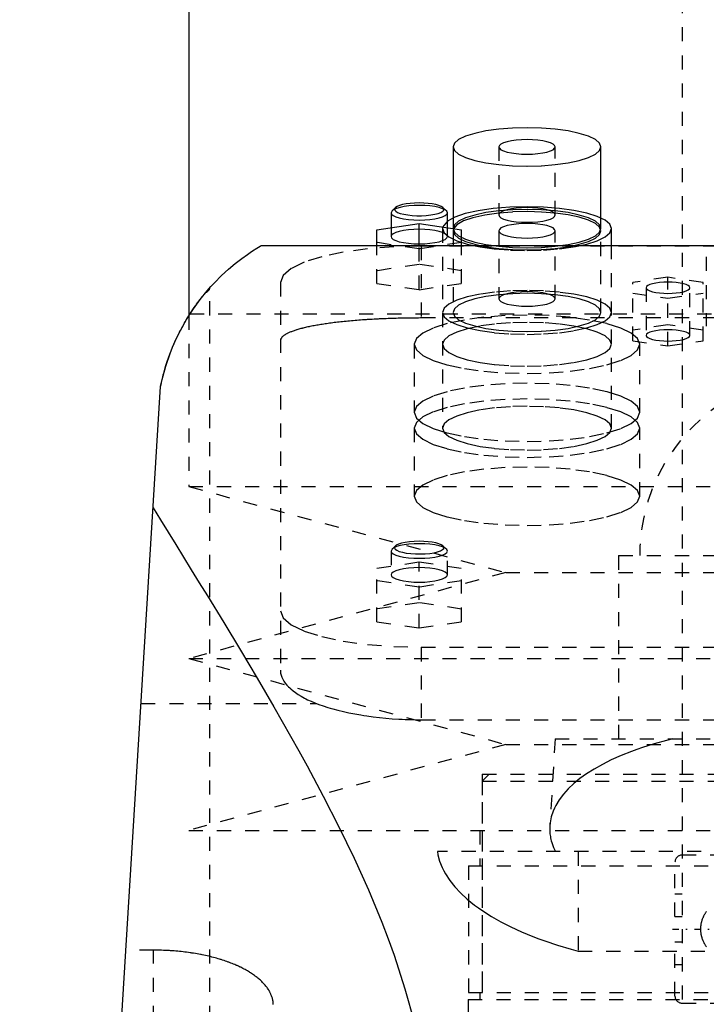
# Model space of a CAD drawing. Extents: x -90 to 90, y -1 to 976.
# Tile 9 of 11: x -57 to -8, y 573 to 643. Entities that reach past the tile are written whole.
import ezdxf

# ---------------------------------------------------------------- set-up
doc = ezdxf.new("R2010")
doc.units = 0
doc.linetypes.add('CENTER', pattern=[1.5, 0.45, -0.5, 0.05, -0.5])
doc.linetypes.add('DASHED', pattern=[2, 1, -1])
for name, color, linetype in [('AM_0', 7, 'CONTINUOUS'), ('AM_3', 7, 'DASHED'), ('AM_7', 7, 'CENTER')]:
    doc.layers.add(name, color=color, linetype=linetype)

msp = doc.modelspace()

# ---------------------------------------------------------------- linework, layer by layer
at = {"layer": 'AM_0', "color": 7, "linetype": 'CONTINUOUS'}
for p, q in [((-45, 751.5), (-45, 621.52)), ((-26.25, 633.506), (-26.25, 628.462)), ((-15.75, 628.462), (-15.75, 633.506)), ((-30.577, 628.974), (-30.65, 628.835)), ((-30.65, 628.835), (-30.65, 627.765)), ((-30.336, 629.198), (-30.577, 628.974)), ((-26.723, 628.974), (-26.964, 629.198)), ((-26.65, 627.765), (-26.65, 628.835)), ((-31.65, 627.616), (-28.65, 628.064)), ((-31.65, 626.5), (-31.65, 627.616)), ((-28.65, 628.064), (-25.65, 627.616)), ((-28.65, 626.5), (-28.65, 628.064)), ((-25.65, 626.5), (-25.65, 627.616)), ((-15, 626.5), (-15, 627.71)), ((-39.86, 626.5), (39.86, 626.5)), ((-57, 453.55), (-47, 616.5))]:
    msp.add_line(p, q, dxfattribs=at)
for points in [[(-21, 634.865), (-22.024, 634.839), (-23.009, 634.761), (-23.917, 634.636), (-24.712, 634.467), (-25.365, 634.261), (-25.85, 634.026), (-26.149, 633.771), (-26.25, 633.506)], [(-15.75, 633.506), (-15.851, 633.771), (-16.15, 634.026), (-16.635, 634.261), (-17.288, 634.467), (-18.083, 634.636), (-18.991, 634.761), (-19.976, 634.839), (-21, 634.865)], [(-28.65, 629.529), (-28.973, 629.522), (-29.285, 629.498), (-29.575, 629.461), (-29.833, 629.41), (-30.051, 629.348), (-30.22, 629.276), (-30.336, 629.198)], [(-26.964, 629.198), (-27.08, 629.276), (-27.249, 629.348), (-27.467, 629.41), (-27.725, 629.461), (-28.015, 629.498), (-28.327, 629.522), (-28.65, 629.529)], [(-28.65, 629.353), (-29.019, 629.344), (-29.376, 629.317), (-29.707, 629.274), (-30.002, 629.216), (-30.251, 629.145), (-30.445, 629.063), (-30.577, 628.974)], [(-26.65, 628.835), (-26.688, 628.936), (-26.802, 629.033), (-26.987, 629.122), (-27.236, 629.201), (-27.539, 629.265), (-27.885, 629.313), (-28.26, 629.343), (-28.65, 629.353)], [(-21, 629.263), (-22.221, 629.231), (-23.391, 629.135), (-24.461, 628.979), (-25.386, 628.77), (-26.127, 628.517), (-26.654, 628.23)], [(-15, 627.71), (-15.115, 628.013), (-15.457, 628.305), (-16.011, 628.573), (-16.757, 628.809), (-17.667, 629.002), (-18.704, 629.145), (-19.829, 629.234), (-21, 629.263)]]:
    msp.add_lwpolyline(points, dxfattribs=at)
for points in [[(-47, 616.5, 0), (-46.892, 616.993, 0), (-46.634, 617.947, 0), (-46.323, 618.857, 0), (-46.149, 619.294, 0), (-45.965, 619.72, 0), (-45.566, 620.536, 0), (-45.133, 621.304, 0), (-44.671, 622.021, 0), (-44.188, 622.688, 0), (-43.689, 623.302, 0), (-43.436, 623.59, 0), (-43.183, 623.865, 0), (-42.676, 624.374, 0), (-42.178, 624.831, 0), (-41.698, 625.234, 0), (-41.246, 625.584, 0), (-40.832, 625.881, 0), (-40.644, 626.009, 0), (-40.47, 626.124, 0), (-40.169, 626.314, 0), (-39.943, 626.451, 0), (-39.86, 626.5, 0)], [(-45.303, 621.016, 0), (-45.256, 621.096, 0), (-45.163, 621.254, 0), (-45.07, 621.407, 0), (-45.024, 621.482, 0), (-44.977, 621.556, 0), (-44.885, 621.7, 0), (-44.794, 621.839, 0), (-44.704, 621.973, 0), (-44.616, 622.102, 0), (-44.529, 622.226, 0), (-44.486, 622.286, 0), (-44.444, 622.344, 0), (-44.361, 622.458, 0), (-44.28, 622.567, 0), (-44.2, 622.672, 0), (-44.122, 622.772, 0), (-44.047, 622.868, 0), (-44.011, 622.913, 0), (-43.975, 622.958, 0), (-43.907, 623.042, 0), (-43.843, 623.12, 0), (-43.813, 623.156, 0)], [(-47.528, 607.894, 0), (-47.006, 607.043, 0), (-45.931, 605.298, 0), (-44.821, 603.499, 0), (-44.254, 602.579, 0), (-43.681, 601.647, 0), (-42.519, 599.747, 0), (-41.34, 597.8, 0), (-40.152, 595.808, 0), (-38.962, 593.775, 0), (-37.778, 591.703, 0), (-37.191, 590.652, 0), (-36.609, 589.592, 0), (-35.462, 587.444, 0), (-34.348, 585.259, 0), (-33.277, 583.038, 0), (-32.26, 580.78, 0), (-31.309, 578.484, 0), (-30.863, 577.322, 0), (-30.438, 576.149, 0), (-29.661, 573.773, 0), (-28.993, 571.353, 0), (-28.705, 570.125, 0)]]:
    msp.add_polyline3d(points, dxfattribs=at)
at = {"layer": 'AM_3', "color": 6, "linetype": 'DASHED'}
for p, q in [((-10, 930), (-10, 306)), ((-23, 633.506), (-23, 628.676)), ((-19, 628.676), (-19, 633.506)), ((-26.654, 628.23), (-26.987, 627.814)), ((-26.25, 628.462), (-26.25, 627.71)), ((-15.75, 627.71), (-15.75, 628.462)), ((-30.65, 627.765), (-30.65, 627.145)), ((-26.987, 627.814), (-27, 627.71)), ((-27, 627.71), (-27, 613.547)), ((-26.65, 627.145), (-26.65, 627.765)), ((-26.219, 627.7), (-26.25, 627.553)), ((-26.25, 627.553), (-26.25, 621.758)), ((-23, 627.553), (-23, 622.724)), ((-19, 622.724), (-19, 627.553)), ((-15.75, 621.758), (-15.75, 627.553)), ((-28.65, 626.271), (-31.65, 626.719)), ((-25.65, 626.719), (-28.65, 626.271)), ((-31.65, 623.822), (-31.65, 626.5)), ((-28.65, 623.374), (-28.65, 626.5)), ((-28.5, 626.47), (-28.5, 621.365)), ((28.5, 626.47), (-28.5, 626.47)), ((-25.65, 623.822), (-25.65, 626.5)), ((-15, 613.547), (-15, 626.5)), ((-8.28, 625.702), (-8.28, 620.776)), ((-28.65, 625.167), (-31.65, 624.718)), ((-25.65, 624.718), (-28.65, 625.167)), ((-11, 624.257), (-13.5, 623.883)), ((-11, 619.382), (-11, 624.257)), ((-8.5, 623.883), (-11, 624.257)), ((-43.5, 453.55), (-43.5, 623.519)), ((-38.5, 623.882), (-38.5, 596.365)), ((-31.65, 623.822), (-28.65, 623.374)), ((-28.65, 623.374), (-25.65, 623.822)), ((-13.5, 619.755), (-13.5, 623.883)), ((-12.55, 623.51), (-12.55, 620.129)), ((-9.45, 620.129), (-9.45, 623.51)), ((-8.5, 619.755), (-8.5, 623.883)), ((-13.5, 623.136), (-11, 622.763)), ((-11, 622.763), (-8.5, 623.136)), ((-45, 621.52), (-45, 609.4)), ((-44.917, 621.65), (44.917, 621.65)), ((28.5, 621.365), (-28.5, 621.365)), ((-11, 620.876), (-13.5, 620.503)), ((-8.5, 620.503), (-11, 620.876)), ((-13.5, 619.755), (-11, 619.382)), ((-11, 619.382), (-8.5, 619.755)), ((-29, 619.5), (-29, 614.671)), ((-13, 614.671), (-13, 619.5)), ((-29, 613.547), (-29, 608.718)), ((-13, 608.718), (-13, 613.547)), ((-45, 609.4), (-22.5, 603.3)), ((-45, 609.4), (45, 609.4)), ((-30.336, 605.192), (-30.577, 604.968)), ((-26.723, 604.968), (-26.964, 605.192)), ((-30.577, 604.968), (-30.65, 604.829)), ((-30.65, 604.829), (-30.65, 603.139)), ((-26.65, 603.139), (-26.65, 604.829)), ((-14.5, 604.5), (-14.5, 591.5)), ((-14.5, 604.5), (14.5, 604.5)), ((-31.65, 603.61), (-28.65, 604.059)), ((-28.65, 604.059), (-25.65, 603.61)), ((-28.65, 599.368), (-28.65, 604.059)), ((-22.5, 603.3), (-45, 597.2)), ((-31.65, 599.816), (-31.65, 603.61)), ((-25.65, 599.816), (-25.65, 603.61)), ((-22.5, 603.3), (22.5, 603.3)), ((-28.65, 602.266), (-31.65, 602.714)), ((-25.65, 602.714), (-28.65, 602.266)), ((-28.65, 601.161), (-31.65, 600.713)), ((-25.65, 600.713), (-28.65, 601.161)), ((-31.65, 599.816), (-28.65, 599.368)), ((-28.65, 599.368), (-25.65, 599.816)), ((-28.5, 598), (-28.5, 592.859)), ((-28.5, 598), (28.5, 598)), ((-45, 597.2), (-22.5, 591.1)), ((-45, 597.2), (45, 597.2)), ((-48.381, 594), (-35.934, 594)), ((-28.5, 592.859), (28.5, 592.859)), ((-22.5, 591.1), (-45, 585)), ((-22.5, 591.1), (22.5, 591.1)), ((-19, 591.5), (-19.386, 585.33)), ((-19, 591.5), (19, 591.5)), ((-24.175, 589), (-24.175, 573)), ((-24.175, 589), (24.175, 589)), ((-23.675, 589), (-24.175, 588.5)), ((-24.175, 588.5), (-24.175, 573)), ((-24.175, 588.5), (24.175, 588.5)), ((-45, 585), (45, 585)), ((-24.35, 585), (-24.35, 582.5)), ((27.357, 583.5), (-27.357, 583.5)), ((-17.375, 583.5), (-17.375, 576.439)), ((-10.5, 578.9), (-10.5, 582.75)), ((-7, 583.25), (-10, 583.25)), ((-25.15, 582.5), (-25.15, 573.5)), ((-25.15, 582.5), (25.15, 582.5)), ((-10.5, 580.5), (-10, 580.5)), ((-10.5, 578.9), (-10, 578.9)), ((-47.5, 576.506), (-49.454, 576.506)), ((-47.5, 453.55), (-47.5, 576.506)), ((-17.375, 576.439), (17.375, 576.439)), ((-10.5, 573.25), (-10.5, 577.1)), ((-10.5, 577.1), (-10, 577.1)), ((-10.5, 575.5), (-10, 575.5)), ((-25.175, 573), (-25.75, 493)), ((-25.175, 573), (25.175, 573)), ((-25.15, 573.5), (25.15, 573.5)), ((-24.35, 573.5), (-24.35, 573)), ((-10, 572.75), (-7, 572.75))]:
    msp.add_line(p, q, dxfattribs=at)
for points in [[(-19, 633.506), (-19.038, 633.607), (-19.152, 633.704), (-19.337, 633.794), (-19.586, 633.872), (-19.889, 633.936), (-20.235, 633.984), (-20.61, 634.014), (-21, 634.024), (-21.39, 634.014), (-21.765, 633.984), (-22.111, 633.936), (-22.414, 633.872), (-22.663, 633.794), (-22.848, 633.704), (-22.962, 633.607), (-23, 633.506)], [(-26.25, 633.506), (-26.149, 633.241), (-25.85, 632.986), (-25.365, 632.751), (-24.712, 632.545), (-23.917, 632.376), (-23.009, 632.251), (-22.024, 632.173), (-21, 632.147), (-19.976, 632.173), (-18.991, 632.251), (-18.083, 632.376), (-17.288, 632.545), (-16.635, 632.751), (-16.15, 632.986), (-15.851, 633.241), (-15.75, 633.506)], [(-23, 633.506), (-22.962, 633.405), (-22.848, 633.308), (-22.663, 633.218), (-22.414, 633.14), (-22.111, 633.076), (-21.765, 633.028), (-21.39, 632.998), (-21, 632.988), (-20.61, 632.998), (-20.235, 633.028), (-19.889, 633.076), (-19.586, 633.14), (-19.337, 633.218), (-19.152, 633.308), (-19.038, 633.405), (-19, 633.506)], [(-30.65, 628.835), (-30.612, 628.734), (-30.498, 628.637), (-30.313, 628.547), (-30.064, 628.469), (-29.761, 628.404), (-29.415, 628.357), (-29.04, 628.327), (-28.65, 628.317), (-28.26, 628.327), (-27.885, 628.357), (-27.539, 628.404), (-27.236, 628.469), (-26.987, 628.547), (-26.802, 628.637), (-26.688, 628.734), (-26.65, 628.835)], [(-30.336, 629.198), (-30.395, 629.111), (-30.388, 629.024), (-30.316, 628.938), (-30.182, 628.858), (-29.99, 628.785), (-29.749, 628.724), (-29.465, 628.676), (-29.152, 628.642), (-28.819, 628.626), (-28.481, 628.626), (-28.148, 628.642), (-27.835, 628.676), (-27.551, 628.724), (-27.31, 628.785), (-27.118, 628.858), (-26.984, 628.938), (-26.912, 629.024), (-26.905, 629.111), (-26.964, 629.198)], [(-26.25, 627.71), (-26.149, 627.445), (-25.85, 627.19), (-25.365, 626.956), (-24.712, 626.75), (-23.917, 626.581), (-23.009, 626.455), (-22.024, 626.378), (-21, 626.352), (-19.976, 626.378), (-18.991, 626.455), (-18.083, 626.581), (-17.288, 626.75), (-16.635, 626.956), (-16.15, 627.19), (-15.851, 627.445), (-15.75, 627.71), (-15.851, 627.976), (-16.15, 628.23), (-16.635, 628.465), (-17.288, 628.671), (-18.083, 628.84), (-18.991, 628.966), (-19.976, 629.043), (-21, 629.069)], [(-21, 629.069), (-22.024, 629.043), (-23.009, 628.966), (-23.917, 628.84), (-24.712, 628.671), (-25.365, 628.465), (-25.85, 628.23), (-26.149, 627.976), (-26.25, 627.71)], [(-26.25, 627.553), (-26.149, 627.288), (-25.85, 627.033), (-25.365, 626.798), (-24.712, 626.592), (-23.917, 626.423), (-23.009, 626.298), (-22.024, 626.22), (-21, 626.194), (-19.976, 626.22), (-18.991, 626.298), (-18.083, 626.423), (-17.288, 626.592), (-16.635, 626.798), (-16.15, 627.033), (-15.851, 627.288), (-15.75, 627.553), (-15.851, 627.818), (-16.15, 628.073), (-16.635, 628.308), (-17.288, 628.514), (-18.083, 628.683), (-18.991, 628.809), (-19.976, 628.886), (-21, 628.912)], [(-21, 629.194), (-21.39, 629.184), (-21.765, 629.155), (-22.111, 629.107), (-22.414, 629.042), (-22.663, 628.964), (-22.848, 628.874), (-22.962, 628.777), (-23, 628.676), (-22.962, 628.575), (-22.848, 628.478), (-22.663, 628.389), (-22.414, 628.31), (-22.111, 628.246), (-21.765, 628.198), (-21.39, 628.169), (-21, 628.159), (-20.61, 628.169), (-20.235, 628.198), (-19.889, 628.246), (-19.586, 628.31), (-19.337, 628.389), (-19.152, 628.478), (-19.038, 628.575), (-19, 628.676)], [(-21, 628.912), (-22.019, 628.886), (-23, 628.809)], [(-19, 628.676), (-19.038, 628.777), (-19.152, 628.874), (-19.337, 628.964), (-19.586, 629.042), (-19.889, 629.107), (-20.235, 629.155), (-20.61, 629.184), (-21, 629.194)], [(-23, 628.809), (-23.987, 628.671), (-24.837, 628.481), (-25.511, 628.248), (-25.979, 627.984), (-26.219, 627.7)], [(-28.65, 627.662), (-29.04, 627.652), (-29.415, 627.623), (-29.761, 627.575), (-30.064, 627.511), (-30.313, 627.432), (-30.498, 627.343), (-30.612, 627.246), (-30.65, 627.145), (-30.612, 627.044), (-30.498, 626.946), (-30.313, 626.857), (-30.064, 626.778), (-29.761, 626.714), (-29.415, 626.666), (-29.04, 626.637), (-28.65, 626.627), (-28.26, 626.637), (-27.885, 626.666), (-27.539, 626.714), (-27.236, 626.778), (-26.987, 626.857), (-26.802, 626.946), (-26.688, 627.044), (-26.65, 627.145)], [(-26.65, 627.145), (-26.688, 627.246), (-26.802, 627.343), (-26.987, 627.432), (-27.236, 627.511), (-27.539, 627.575), (-27.885, 627.623), (-28.26, 627.652), (-28.65, 627.662)], [(-27, 627.71), (-26.885, 627.407), (-26.543, 627.116), (-25.989, 626.848), (-25.243, 626.612), (-24.333, 626.419), (-23.296, 626.276), (-22.171, 626.187), (-21, 626.158), (-19.829, 626.187), (-18.704, 626.276), (-17.667, 626.419), (-16.757, 626.612), (-16.011, 626.848), (-15.457, 627.116), (-15.115, 627.407), (-15, 627.71)], [(-21, 628.071), (-21.39, 628.061), (-21.765, 628.031), (-22.111, 627.984), (-22.414, 627.919), (-22.663, 627.841), (-22.848, 627.751), (-22.962, 627.654), (-23, 627.553), (-22.962, 627.452), (-22.848, 627.355), (-22.663, 627.266), (-22.414, 627.187), (-22.111, 627.123), (-21.765, 627.075), (-21.39, 627.045), (-21, 627.036), (-20.61, 627.045), (-20.235, 627.075), (-19.889, 627.123), (-19.586, 627.187), (-19.337, 627.266), (-19.152, 627.355), (-19.038, 627.452), (-19, 627.553)], [(-19, 627.553), (-19.038, 627.654), (-19.152, 627.751), (-19.337, 627.841), (-19.586, 627.919), (-19.889, 627.984), (-20.235, 628.031), (-20.61, 628.061), (-21, 628.071)], [(-28.5, 626.47), (-30.451, 626.42), (-32.327, 626.273), (-34.056, 626.034), (-35.571, 625.712), (-36.815, 625.32), (-37.739, 624.872), (-38.308, 624.387), (-38.5, 623.882)], [(-26.25, 621.758), (-26.149, 621.493), (-25.85, 621.238), (-25.365, 621.003), (-24.712, 620.797), (-23.917, 620.628), (-23.009, 620.502), (-22.024, 620.425), (-21, 620.399), (-19.976, 620.425), (-18.991, 620.502), (-18.083, 620.628), (-17.288, 620.797), (-16.635, 621.003), (-16.15, 621.238), (-15.851, 621.493), (-15.75, 621.758), (-15.851, 622.023), (-16.15, 622.278), (-16.635, 622.513), (-17.288, 622.718), (-18.083, 622.887), (-18.991, 623.013), (-19.976, 623.09), (-21, 623.116)], [(-21, 623.116), (-22.024, 623.09), (-23.009, 623.013), (-23.917, 622.887), (-24.712, 622.718), (-25.365, 622.513), (-25.85, 622.278), (-26.149, 622.023), (-26.25, 621.758)], [(-21, 621.571), (-22.561, 621.531), (-24.061, 621.413), (-25.445, 621.222), (-26.657, 620.964), (-27.652, 620.65), (-28.391, 620.292), (-28.846, 619.904), (-29, 619.5)], [(-13, 619.5), (-13.154, 619.904), (-13.609, 620.292), (-14.348, 620.65), (-15.343, 620.964), (-16.555, 621.222), (-17.939, 621.413), (-19.439, 621.531), (-21, 621.571)], [(-29, 619.5), (-28.846, 619.096), (-28.391, 618.708), (-27.652, 618.35), (-26.657, 618.036), (-25.445, 617.778), (-24.061, 617.587), (-22.561, 617.469), (-21, 617.43), (-19.439, 617.469), (-17.939, 617.587), (-16.555, 617.778), (-15.343, 618.036), (-14.348, 618.35), (-13.609, 618.708), (-13.154, 619.096), (-13, 619.5)], [(-13, 613.547), (-13.154, 613.951), (-13.609, 614.34), (-14.348, 614.698), (-15.343, 615.011), (-16.555, 615.269), (-17.939, 615.46), (-19.439, 615.578), (-21, 615.618), (-22.561, 615.578), (-24.061, 615.46), (-25.445, 615.269), (-26.657, 615.011), (-27.652, 614.698), (-28.391, 614.34), (-28.846, 613.951), (-29, 613.547)], [(-29, 613.547), (-28.846, 613.143), (-28.391, 612.755), (-27.652, 612.397), (-26.657, 612.083), (-25.445, 611.826), (-24.061, 611.634), (-22.561, 611.516), (-21, 611.477), (-19.439, 611.516), (-17.939, 611.634), (-16.555, 611.826), (-15.343, 612.083), (-14.348, 612.397), (-13.609, 612.755), (-13.154, 613.143), (-13, 613.547)], [(-30.65, 604.829), (-30.612, 604.728), (-30.498, 604.631), (-30.313, 604.542), (-30.064, 604.463), (-29.761, 604.399), (-29.415, 604.351), (-29.04, 604.322), (-28.65, 604.312), (-28.26, 604.322), (-27.885, 604.351), (-27.539, 604.399), (-27.236, 604.463), (-26.987, 604.542), (-26.802, 604.631), (-26.688, 604.728), (-26.65, 604.829), (-26.688, 604.93), (-26.802, 605.028), (-26.987, 605.117), (-27.236, 605.195), (-27.539, 605.26), (-27.885, 605.308), (-28.26, 605.337), (-28.65, 605.347)], [(-28.65, 605.347), (-29.019, 605.338), (-29.376, 605.312), (-29.707, 605.269), (-30.002, 605.211), (-30.251, 605.14), (-30.445, 605.058), (-30.577, 604.968)], [(-28.65, 605.524), (-28.997, 605.515), (-29.329, 605.488), (-29.635, 605.445), (-29.902, 605.387), (-30.119, 605.317), (-30.279, 605.237), (-30.373, 605.15), (-30.399, 605.06), (-30.357, 604.971), (-30.246, 604.885), (-30.072, 604.807), (-29.842, 604.739), (-29.565, 604.685), (-29.251, 604.646), (-28.914, 604.623), (-28.566, 604.618), (-28.222, 604.632), (-27.894, 604.662), (-27.597, 604.709), (-27.341, 604.77), (-27.137, 604.843), (-26.993, 604.926), (-26.914, 605.013), (-26.905, 605.103), (-26.964, 605.192)], [(-26.964, 605.192), (-27.08, 605.271), (-27.249, 605.342), (-27.467, 605.405), (-27.725, 605.455), (-28.015, 605.493), (-28.327, 605.516), (-28.65, 605.524)], [(-30.65, 603.139), (-30.612, 603.038), (-30.498, 602.941), (-30.313, 602.851), (-30.064, 602.773), (-29.761, 602.709), (-29.415, 602.661), (-29.04, 602.631), (-28.65, 602.621), (-28.26, 602.631), (-27.885, 602.661), (-27.539, 602.709), (-27.236, 602.773), (-26.987, 602.851), (-26.802, 602.941), (-26.688, 603.038), (-26.65, 603.139), (-26.688, 603.24), (-26.802, 603.337), (-26.987, 603.427), (-27.236, 603.505), (-27.539, 603.569), (-27.885, 603.617), (-28.26, 603.647), (-28.65, 603.657)], [(-28.65, 603.657), (-29.04, 603.647), (-29.415, 603.617), (-29.761, 603.569), (-30.064, 603.505), (-30.313, 603.427), (-30.498, 603.337), (-30.612, 603.24), (-30.65, 603.139)], [(-38.5, 600.588), (-38.308, 600.083), (-37.739, 599.598), (-36.815, 599.15), (-35.571, 598.758), (-34.056, 598.436), (-32.327, 598.197), (-30.451, 598.05), (-28.5, 598)]]:
    msp.add_lwpolyline(points, dxfattribs=at)
for points in [[(-15, 621.758), (-15.115, 622.061), (-15.457, 622.352), (-16.011, 622.62), (-16.757, 622.856), (-17.667, 623.049), (-18.704, 623.192), (-19.829, 623.281), (-21, 623.311), (-22.171, 623.281), (-23.296, 623.192), (-24.333, 623.049), (-25.243, 622.856), (-25.989, 622.62), (-26.543, 622.352), (-26.885, 622.061), (-27, 621.758), (-26.885, 621.455), (-26.543, 621.163), (-25.989, 620.895), (-25.243, 620.66), (-24.333, 620.466), (-23.296, 620.323), (-22.171, 620.235), (-21, 620.205), (-19.829, 620.235), (-18.704, 620.323), (-17.667, 620.466), (-16.757, 620.66), (-16.011, 620.895), (-15.457, 621.163), (-15.115, 621.455)], [(-19, 622.724), (-19.038, 622.825), (-19.152, 622.922), (-19.337, 623.011), (-19.586, 623.09), (-19.889, 623.154), (-20.235, 623.202), (-20.61, 623.231), (-21, 623.241), (-21.39, 623.231), (-21.765, 623.202), (-22.111, 623.154), (-22.414, 623.09), (-22.663, 623.011), (-22.848, 622.922), (-22.962, 622.825), (-23, 622.724), (-22.962, 622.623), (-22.848, 622.525), (-22.663, 622.436), (-22.414, 622.357), (-22.111, 622.293), (-21.765, 622.245), (-21.39, 622.216), (-21, 622.206), (-20.61, 622.216), (-20.235, 622.245), (-19.889, 622.293), (-19.586, 622.357), (-19.337, 622.436), (-19.152, 622.525), (-19.038, 622.623)], [(-9.45, 623.51), (-9.48, 623.588), (-9.568, 623.663), (-9.711, 623.733), (-9.904, 623.793), (-10.139, 623.843), (-10.407, 623.88), (-10.698, 623.903), (-11, 623.911), (-11.302, 623.903), (-11.593, 623.88), (-11.861, 623.843), (-12.096, 623.793), (-12.289, 623.733), (-12.432, 623.663), (-12.52, 623.588), (-12.55, 623.51), (-12.52, 623.432), (-12.432, 623.356), (-12.289, 623.287), (-12.096, 623.226), (-11.861, 623.176), (-11.593, 623.139), (-11.302, 623.116), (-11, 623.109), (-10.698, 623.116), (-10.407, 623.139), (-10.139, 623.176), (-9.904, 623.226), (-9.711, 623.287), (-9.568, 623.356), (-9.48, 623.432)], [(-15, 619.5), (-15.115, 619.803), (-15.457, 620.094), (-16.011, 620.363), (-16.757, 620.598), (-17.667, 620.791), (-18.704, 620.935), (-19.829, 621.023), (-21, 621.053), (-22.171, 621.023), (-23.296, 620.935), (-24.333, 620.791), (-25.243, 620.598), (-25.989, 620.363), (-26.543, 620.094), (-26.885, 619.803), (-27, 619.5), (-26.885, 619.197), (-26.543, 618.906), (-25.989, 618.637), (-25.243, 618.402), (-24.333, 618.209), (-23.296, 618.065), (-22.171, 617.977), (-21, 617.947), (-19.829, 617.977), (-18.704, 618.065), (-17.667, 618.209), (-16.757, 618.402), (-16.011, 618.637), (-15.457, 618.906), (-15.115, 619.197)], [(-9.45, 620.129), (-9.48, 620.207), (-9.568, 620.283), (-9.711, 620.352), (-9.904, 620.413), (-10.139, 620.463), (-10.407, 620.5), (-10.698, 620.522), (-11, 620.53), (-11.302, 620.522), (-11.593, 620.5), (-11.861, 620.463), (-12.096, 620.413), (-12.289, 620.352), (-12.432, 620.283), (-12.52, 620.207), (-12.55, 620.129), (-12.52, 620.051), (-12.432, 619.976), (-12.289, 619.906), (-12.096, 619.845), (-11.861, 619.795), (-11.593, 619.758), (-11.302, 619.736), (-11, 619.728), (-10.698, 619.736), (-10.407, 619.758), (-10.139, 619.795), (-9.904, 619.845), (-9.711, 619.906), (-9.568, 619.976), (-9.48, 620.051)], [(-29, 614.671), (-28.846, 614.267), (-28.391, 613.878), (-27.652, 613.52), (-26.657, 613.207), (-25.445, 612.949), (-24.061, 612.758), (-22.561, 612.64), (-21, 612.6), (-19.439, 612.64), (-17.939, 612.758), (-16.555, 612.949), (-15.343, 613.207), (-14.348, 613.52), (-13.609, 613.878), (-13.154, 614.267), (-13, 614.671), (-13.154, 615.075), (-13.609, 615.463), (-14.348, 615.821), (-15.343, 616.135), (-16.555, 616.392), (-17.939, 616.584), (-19.439, 616.702), (-21, 616.741), (-22.561, 616.702), (-24.061, 616.584), (-25.445, 616.392), (-26.657, 616.135), (-27.652, 615.821), (-28.391, 615.463), (-28.846, 615.075)], [(-15, 613.547), (-15.115, 613.85), (-15.457, 614.142), (-16.011, 614.41), (-16.757, 614.645), (-17.667, 614.838), (-18.704, 614.982), (-19.829, 615.07), (-21, 615.1), (-22.171, 615.07), (-23.296, 614.982), (-24.333, 614.838), (-25.243, 614.645), (-25.989, 614.41), (-26.543, 614.142), (-26.885, 613.85), (-27, 613.547), (-26.885, 613.244), (-26.543, 612.953), (-25.989, 612.684), (-25.243, 612.449), (-24.333, 612.256), (-23.296, 612.113), (-22.171, 612.024), (-21, 611.994), (-19.829, 612.024), (-18.704, 612.113), (-17.667, 612.256), (-16.757, 612.449), (-16.011, 612.684), (-15.457, 612.953), (-15.115, 613.244)], [(-29, 608.718), (-28.846, 608.314), (-28.391, 607.926), (-27.652, 607.568), (-26.657, 607.254), (-25.445, 606.996), (-24.061, 606.805), (-22.561, 606.687), (-21, 606.647), (-19.439, 606.687), (-17.939, 606.805), (-16.555, 606.996), (-15.343, 607.254), (-14.348, 607.568), (-13.609, 607.926), (-13.154, 608.314), (-13, 608.718), (-13.154, 609.122), (-13.609, 609.51), (-14.348, 609.868), (-15.343, 610.182), (-16.555, 610.44), (-17.939, 610.631), (-19.439, 610.749), (-21, 610.788), (-22.561, 610.749), (-24.061, 610.631), (-25.445, 610.44), (-26.657, 610.182), (-27.652, 609.868), (-28.391, 609.51), (-28.846, 609.122)]]:
    msp.add_lwpolyline(points, close=True, dxfattribs=at)
for points in [[(-43.812, 623.156, 0), (-43.795, 623.167, 0), (-43.763, 623.187, 0), (-43.732, 623.208, 0), (-43.717, 623.218, 0), (-43.703, 623.228, 0), (-43.676, 623.249, 0), (-43.651, 623.27, 0), (-43.628, 623.29, 0), (-43.607, 623.31, 0), (-43.588, 623.331, 0), (-43.579, 623.341, 0), (-43.571, 623.351, 0), (-43.555, 623.371, 0), (-43.542, 623.391, 0), (-43.53, 623.411, 0), (-43.521, 623.431, 0), (-43.513, 623.451, 0), (-43.51, 623.461, 0), (-43.507, 623.47, 0), (-43.503, 623.49, 0), (-43.501, 623.509, 0), (-43.5, 623.519, 0)], [(-28.5, 621.365, 0), (-28.57, 621.365, 0), (-28.711, 621.364, 0), (-28.852, 621.364, 0), (-28.922, 621.363, 0), (-28.993, 621.363, 0), (-29.136, 621.362, 0), (-29.278, 621.36, 0), (-29.421, 621.358, 0), (-29.564, 621.356, 0), (-29.708, 621.354, 0), (-29.78, 621.352, 0), (-29.852, 621.351, 0), (-29.995, 621.347, 0), (-30.139, 621.344, 0), (-30.283, 621.34, 0), (-30.427, 621.336, 0), (-30.571, 621.332, 0), (-30.642, 621.329, 0), (-30.714, 621.327, 0), (-30.857, 621.322, 0), (-31.001, 621.316, 0), (-31.072, 621.313, 0), (-31.143, 621.31, 0), (-31.285, 621.304, 0), (-31.427, 621.298, 0), (-31.498, 621.294, 0), (-31.568, 621.291, 0), (-31.709, 621.284, 0), (-31.849, 621.276, 0), (-31.989, 621.268, 0), (-32.127, 621.26, 0), (-32.265, 621.252, 0), (-32.334, 621.247, 0), (-32.402, 621.243, 0), (-32.538, 621.234, 0), (-32.674, 621.224, 0), (-32.808, 621.215, 0), (-32.941, 621.205, 0), (-33.073, 621.194, 0), (-33.139, 621.189, 0), (-33.204, 621.184, 0), (-33.334, 621.173, 0), (-33.463, 621.161, 0), (-33.591, 621.15, 0), (-33.717, 621.138, 0), (-33.842, 621.126, 0), (-33.904, 621.12, 0), (-33.965, 621.114, 0), (-34.087, 621.101, 0), (-34.208, 621.088, 0), (-34.327, 621.075, 0), (-34.444, 621.062, 0), (-34.56, 621.048, 0), (-34.618, 621.041, 0), (-34.675, 621.034, 0), (-34.788, 621.02, 0), (-34.899, 621.006, 0), (-35.008, 620.991, 0), (-35.116, 620.976, 0), (-35.222, 620.961, 0), (-35.274, 620.954, 0), (-35.326, 620.946, 0), (-35.428, 620.931, 0), (-35.528, 620.915, 0), (-35.578, 620.908, 0), (-35.627, 620.9, 0), (-35.724, 620.884, 0), (-35.821, 620.867, 0), (-35.869, 620.859, 0), (-35.917, 620.851, 0), (-36.011, 620.834, 0), (-36.105, 620.817, 0), (-36.197, 620.799, 0), (-36.288, 620.782, 0), (-36.377, 620.763, 0), (-36.422, 620.754, 0), (-36.465, 620.745, 0), (-36.552, 620.726, 0), (-36.637, 620.707, 0), (-36.721, 620.688, 0), (-36.803, 620.669, 0), (-36.884, 620.649, 0), (-36.924, 620.639, 0), (-36.963, 620.629, 0), (-37.04, 620.609, 0), (-37.116, 620.588, 0), (-37.19, 620.568, 0), (-37.262, 620.547, 0), (-37.332, 620.526, 0), (-37.366, 620.515, 0), (-37.4, 620.504, 0), (-37.466, 620.483, 0), (-37.531, 620.461, 0), (-37.594, 620.439, 0), (-37.654, 620.417, 0), (-37.713, 620.394, 0), (-37.741, 620.383, 0), (-37.769, 620.372, 0), (-37.824, 620.349, 0), (-37.876, 620.326, 0), (-37.927, 620.303, 0), (-37.975, 620.28, 0), (-38.021, 620.256, 0), (-38.043, 620.245, 0), (-38.065, 620.233, 0), (-38.107, 620.209, 0), (-38.147, 620.186, 0), (-38.166, 620.174, 0), (-38.185, 620.162, 0), (-38.22, 620.138, 0), (-38.254, 620.114, 0), (-38.27, 620.102, 0), (-38.285, 620.09, 0), (-38.314, 620.066, 0), (-38.341, 620.042, 0), (-38.366, 620.017, 0), (-38.388, 619.993, 0), (-38.409, 619.969, 0), (-38.418, 619.957, 0), (-38.427, 619.944, 0), (-38.444, 619.92, 0), (-38.458, 619.896, 0), (-38.47, 619.871, 0), (-38.48, 619.847, 0), (-38.488, 619.823, 0), (-38.491, 619.811, 0), (-38.494, 619.799, 0), (-38.498, 619.774, 0), (-38.5, 619.75, 0), (-38.5, 619.738, 0)], [(-47, 616.5, 0), (-46.972, 616.638, 0), (-46.911, 616.912, 0), (-46.845, 617.186, 0), (-46.811, 617.323, 0), (-46.774, 617.459, 0), (-46.699, 617.73, 0), (-46.618, 617.999, 0), (-46.532, 618.266, 0), (-46.442, 618.529, 0), (-46.348, 618.789, 0), (-46.3, 618.917, 0), (-46.25, 619.045, 0), (-46.148, 619.297, 0), (-46.043, 619.544, 0), (-45.935, 619.786, 0), (-45.824, 620.023, 0), (-45.711, 620.255, 0), (-45.653, 620.368, 0), (-45.596, 620.48, 0), (-45.479, 620.699, 0), (-45.362, 620.912, 0), (-45.303, 621.016, 0)], [(-38.5, 596.365, 0), (-38.498, 596.297, 0), (-38.483, 596.16, 0), (-38.451, 596.021, 0), (-38.429, 595.952, 0), (-38.403, 595.882, 0), (-38.339, 595.741, 0), (-38.258, 595.601, 0), (-38.16, 595.461, 0), (-38.045, 595.321, 0), (-37.914, 595.183, 0), (-37.842, 595.114, 0), (-37.766, 595.046, 0), (-37.603, 594.911, 0), (-37.424, 594.779, 0), (-37.23, 594.649, 0), (-37.022, 594.522, 0), (-36.801, 594.399, 0), (-36.685, 594.339, 0), (-36.567, 594.28, 0), (-36.321, 594.165, 0), (-36.065, 594.054, 0), (-35.934, 594, 0)], [(-35.934, 594, 0), (-35.78, 593.943, 0), (-35.465, 593.833, 0), (-35.133, 593.728, 0), (-34.961, 593.676, 0), (-34.783, 593.626, 0), (-34.416, 593.529, 0), (-34.033, 593.436, 0), (-33.635, 593.35, 0), (-33.223, 593.269, 0), (-32.799, 593.195, 0), (-32.584, 593.161, 0), (-32.366, 593.128, 0), (-31.923, 593.068, 0), (-31.473, 593.016, 0), (-31.018, 592.97, 0), (-30.559, 592.933, 0), (-30.098, 592.903, 0), (-29.867, 592.891, 0), (-29.637, 592.881, 0), (-29.179, 592.867, 0), (-28.725, 592.86, 0), (-28.5, 592.859, 0)], [(-10.658, 591.5, 0), (-11.106, 591.385, 0), (-11.975, 591.142, 0), (-12.804, 590.881, 0), (-13.202, 590.744, 0), (-13.589, 590.603, 0), (-14.328, 590.31, 0), (-15.017, 590.004, 0), (-15.654, 589.686, 0), (-16.238, 589.359, 0), (-16.767, 589.025, 0), (-17.012, 588.855, 0), (-17.246, 588.683, 0), (-17.683, 588.327, 0), (-18.075, 587.957, 0), (-18.42, 587.576, 0), (-18.715, 587.184, 0), (-18.958, 586.783, 0), (-19.06, 586.579, 0), (-19.148, 586.374, 0), (-19.284, 585.96, 0), (-19.366, 585.541, 0), (-19.386, 585.33, 0)], [(-19.386, 585.33, 0), (-19.388, 585.279, 0), (-19.392, 585.177, 0), (-19.392, 585.075, 0), (-19.39, 585.024, 0), (-19.388, 584.972, 0), (-19.382, 584.87, 0), (-19.372, 584.768, 0), (-19.359, 584.665, 0), (-19.343, 584.563, 0), (-19.324, 584.461, 0), (-19.314, 584.41, 0), (-19.302, 584.359, 0), (-19.277, 584.257, 0), (-19.248, 584.155, 0), (-19.125, 583.801, 0), (-18.99, 583.5, 0)], [(-27.357, 583.5, 0), (-27.32, 583.275, 0), (-27.202, 582.823, 0), (-27.024, 582.367, 0), (-26.912, 582.14, 0), (-26.785, 581.912, 0), (-26.487, 581.458, 0), (-26.129, 581.008, 0), (-25.714, 580.565, 0), (-25.242, 580.13, 0), (-24.717, 579.706, 0), (-24.435, 579.499, 0), (-24.141, 579.295, 0), (-23.517, 578.899, 0), (-22.85, 578.519, 0), (-22.145, 578.158, 0), (-21.398, 577.813, 0), (-20.594, 577.479, 0), (-20.171, 577.317, 0), (-19.736, 577.159, 0), (-18.826, 576.856, 0), (-17.87, 576.573, 0), (-17.375, 576.439, 0)], [(-8.273, 579.247, 0), (-8.304, 579.202, 0), (-8.334, 579.156, 0), (-8.349, 579.133, 0), (-8.364, 579.109, 0), (-8.393, 579.061, 0), (-8.421, 579.011, 0), (-8.448, 578.961, 0), (-8.474, 578.91, 0), (-8.499, 578.858, 0), (-8.511, 578.831, 0), (-8.522, 578.805, 0), (-8.545, 578.751, 0), (-8.565, 578.697, 0), (-8.585, 578.642, 0), (-8.603, 578.587, 0), (-8.619, 578.531, 0), (-8.627, 578.503, 0), (-8.634, 578.475, 0), (-8.647, 578.419, 0), (-8.659, 578.363, 0), (-8.668, 578.306, 0), (-8.676, 578.25, 0), (-8.683, 578.194, 0), (-8.686, 578.166, 0), (-8.688, 578.138, 0), (-8.691, 578.082, 0), (-8.692, 578.027, 0), (-8.693, 578, 0), (-8.692, 577.973, 0), (-8.691, 577.918, 0), (-8.688, 577.862, 0), (-8.686, 577.834, 0), (-8.683, 577.806, 0), (-8.676, 577.75, 0), (-8.668, 577.694, 0), (-8.659, 577.637, 0), (-8.647, 577.581, 0), (-8.634, 577.525, 0), (-8.627, 577.497, 0), (-8.619, 577.469, 0), (-8.603, 577.413, 0), (-8.585, 577.358, 0), (-8.565, 577.303, 0), (-8.545, 577.249, 0), (-8.522, 577.195, 0), (-8.511, 577.169, 0), (-8.499, 577.142, 0), (-8.474, 577.09, 0), (-8.448, 577.039, 0), (-8.421, 576.989, 0), (-8.393, 576.939, 0), (-8.364, 576.891, 0), (-8.349, 576.867, 0), (-8.334, 576.844, 0), (-8.304, 576.798, 0), (-8.273, 576.753, 0)], [(-39.002, 572.658, 0), (-39.005, 572.712, 0), (-39.007, 572.739, 0), (-39.009, 572.766, 0), (-39.015, 572.82, 0), (-39.023, 572.874, 0), (-39.033, 572.929, 0), (-39.044, 572.983, 0), (-39.056, 573.038, 0), (-39.063, 573.065, 0), (-39.071, 573.092, 0), (-39.086, 573.147, 0), (-39.104, 573.202, 0), (-39.123, 573.256, 0), (-39.144, 573.311, 0), (-39.167, 573.366, 0), (-39.179, 573.393, 0), (-39.191, 573.421, 0), (-39.218, 573.475, 0), (-39.245, 573.53, 0), (-39.26, 573.557, 0), (-39.275, 573.584, 0), (-39.306, 573.639, 0), (-39.339, 573.693, 0), (-39.356, 573.72, 0), (-39.374, 573.747, 0), (-39.41, 573.801, 0), (-39.448, 573.854, 0), (-39.488, 573.908, 0), (-39.529, 573.961, 0), (-39.572, 574.014, 0), (-39.595, 574.04, 0), (-39.617, 574.067, 0), (-39.664, 574.119, 0), (-39.712, 574.171, 0), (-39.761, 574.223, 0), (-39.813, 574.274, 0), (-39.866, 574.325, 0), (-39.893, 574.351, 0), (-39.92, 574.376, 0), (-39.977, 574.426, 0), (-40.034, 574.476, 0), (-40.094, 574.526, 0), (-40.155, 574.575, 0), (-40.217, 574.624, 0), (-40.249, 574.648, 0), (-40.281, 574.672, 0), (-40.346, 574.72, 0), (-40.413, 574.767, 0), (-40.481, 574.814, 0), (-40.551, 574.86, 0), (-40.622, 574.906, 0), (-40.658, 574.928, 0), (-40.694, 574.951, 0), (-40.768, 574.995, 0), (-40.843, 575.039, 0), (-40.919, 575.083, 0), (-40.996, 575.126, 0), (-41.075, 575.168, 0), (-41.114, 575.189, 0), (-41.154, 575.21, 0), (-41.235, 575.251, 0), (-41.317, 575.291, 0), (-41.358, 575.311, 0), (-41.4, 575.331, 0), (-41.484, 575.37, 0), (-41.569, 575.408, 0), (-41.611, 575.427, 0), (-41.654, 575.446, 0), (-41.742, 575.483, 0), (-41.831, 575.52, 0), (-41.922, 575.557, 0), (-42.015, 575.593, 0), (-42.109, 575.629, 0), (-42.157, 575.647, 0), (-42.205, 575.665, 0), (-42.302, 575.7, 0), (-42.402, 575.734, 0), (-42.502, 575.768, 0), (-42.604, 575.801, 0), (-42.708, 575.834, 0), (-42.76, 575.85, 0), (-42.813, 575.866, 0), (-42.919, 575.898, 0), (-43.027, 575.929, 0), (-43.136, 575.959, 0), (-43.247, 575.988, 0), (-43.358, 576.017, 0), (-43.415, 576.032, 0), (-43.471, 576.045, 0), (-43.585, 576.073, 0), (-43.701, 576.1, 0), (-43.817, 576.126, 0), (-43.934, 576.151, 0), (-44.053, 576.175, 0), (-44.112, 576.187, 0), (-44.172, 576.199, 0), (-44.292, 576.221, 0), (-44.413, 576.243, 0), (-44.535, 576.264, 0), (-44.657, 576.284, 0), (-44.781, 576.304, 0), (-44.843, 576.313, 0), (-44.905, 576.322, 0), (-45.029, 576.34, 0), (-45.154, 576.357, 0), (-45.217, 576.365, 0), (-45.28, 576.373, 0), (-45.406, 576.388, 0), (-45.533, 576.402, 0), (-45.596, 576.408, 0), (-45.66, 576.415, 0), (-45.787, 576.427, 0), (-45.914, 576.439, 0), (-46.042, 576.449, 0), (-46.169, 576.459, 0), (-46.297, 576.467, 0), (-46.361, 576.472, 0), (-46.424, 576.475, 0), (-46.552, 576.482, 0), (-46.679, 576.488, 0), (-46.807, 576.493, 0), (-46.934, 576.498, 0), (-47.06, 576.501, 0), (-47.123, 576.502, 0), (-47.186, 576.504, 0), (-47.312, 576.505, 0), (-47.438, 576.506, 0), (-47.5, 576.506, 0)]]:
    msp.add_polyline3d(points, dxfattribs=at)
for centre, radius, start, end in [((0, 604.5), 13, 0, 180), ((-10, 582.75), 0.5, 90, 180), ((-10, 573.25), 0.5, 180, 270)]:
    msp.add_arc(centre, radius, start, end, dxfattribs=at)
at = {"layer": 'AM_7', "color": 4, "linetype": 'CENTER'}
msp.add_line((-10.675, 578), (-6.825, 578), dxfattribs=at)

doc.saveas('drawing.dxf')
